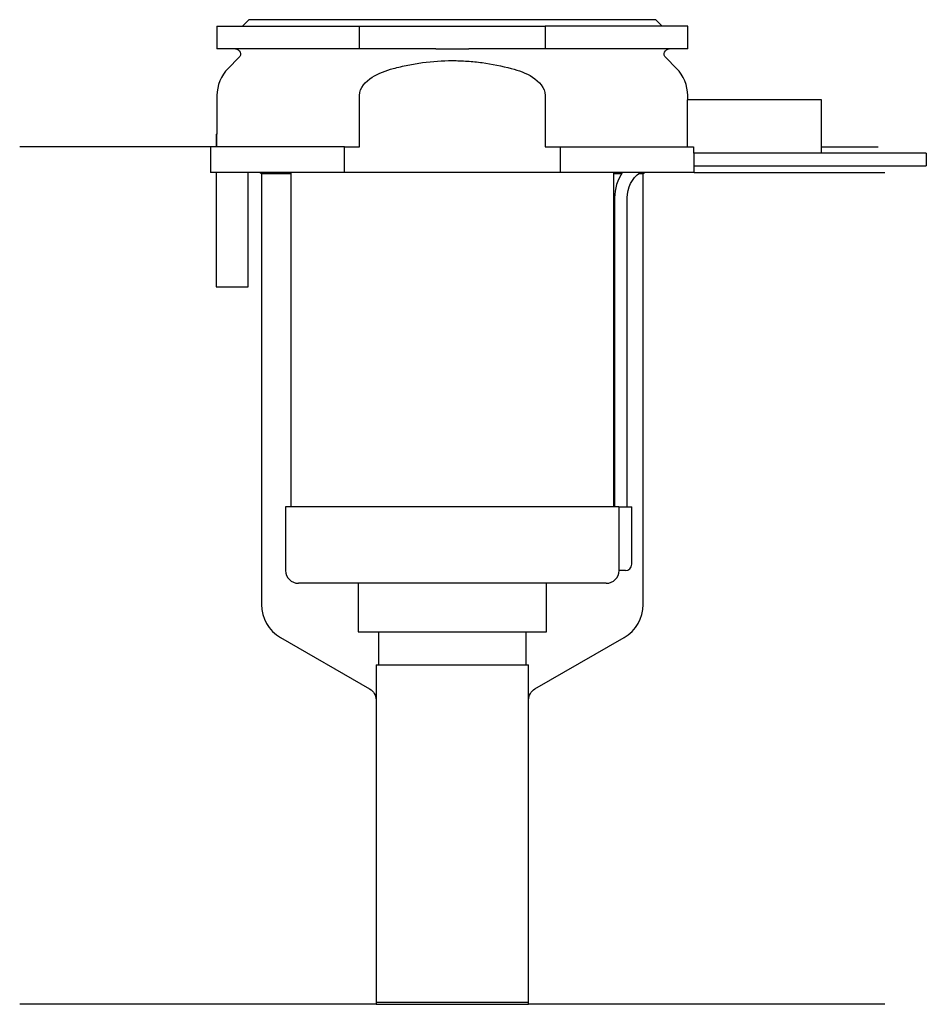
# Model space of a CAD drawing. Header units: millimetres. Extents: x 23.5 to 94.8, y 206.9 to 284.3.
import ezdxf

# ---------------------------------------------------------------- set-up
doc = ezdxf.new("R2010")
doc.units = ezdxf.units.MM
doc.layers.add('201', color=7, linetype='Continuous')
doc.layers.add('30', color=7, linetype='Continuous')

msp = doc.modelspace()

# ---------------------------------------------------------------- linework, layer by layer
at = {"layer": '201', "color": 113}
for p, q in [((38.526, 274.313), (23.526, 274.313)), ((38.526, 274.313), (38.526, 272.313)), ((86.525, 274.313), (90.992, 274.313)), ((42.426, 272.313), (42.526, 272.213)), ((42.526, 272.213), (44.826, 272.213)), ((42.526, 272.213), (42.526, 238.35)), ((70.225, 272.213), (70.836, 272.213)), ((72.151, 272.213), (72.526, 272.213)), ((72.526, 272.213), (72.626, 272.313)), ((72.526, 238.35), (72.526, 272.213)), ((76.526, 272.313), (91.526, 272.313)), ((44.026, 235.752), (51.028, 231.709)), ((64.023, 231.709), (71.026, 235.752)), ((51.528, 230.843), (51.528, 206.921)), ((63.523, 206.921), (63.523, 230.843)), ((51.528, 206.921), (23.526, 206.921)), ((51.528, 206.921), (63.523, 206.921)), ((91.526, 206.921), (63.523, 206.921))]:
    msp.add_line(p, q, dxfattribs=at)
for centre, start, end in [((45.526, 238.35), 180, 240), ((69.526, 238.35), -60, 0)]:
    msp.add_arc(centre, 3, start, end, dxfattribs=at)
at = {"layer": '201', "color": 113, "extrusion": (0, 0, -1)}
for centre, start, end in [((-50.528, 230.843), 120, 180), ((-64.523, 230.843), 0, 60)]:
    msp.add_arc(centre, 1, start, end, dxfattribs=at)
at = {"layer": '30', "color": 113}
for p, q in [((41.526, 284.313), (41.026, 283.813)), ((73.526, 284.313), (41.526, 284.313)), ((74.026, 283.813), (73.526, 284.313)), ((39.026, 283.813), (50.228, 283.813)), ((39.026, 283.813), (39.026, 282.013)), ((50.228, 283.813), (64.823, 283.813)), ((50.228, 282.013), (50.228, 283.813)), ((76.026, 283.813), (64.823, 283.813)), ((64.823, 283.813), (64.823, 282.013)), ((76.026, 282.013), (76.026, 283.813)), ((50.228, 282.013), (39.026, 282.013)), ((56.221, 282.013), (50.228, 282.013)), ((64.823, 282.013), (58.83, 282.013)), ((76.026, 282.013), (64.823, 282.013)), ((40.758, 281.33), (39.904, 280.476)), ((75.147, 280.476), (74.293, 281.33)), ((39.026, 278.355), (39.026, 275.313)), ((50.228, 274.313), (50.228, 278.355)), ((64.823, 278.355), (64.823, 274.313)), ((75.983, 278.013), (75.983, 274.313)), ((86.526, 278.013), (75.983, 278.013)), ((76.026, 278.013), (76.026, 278.355)), ((86.526, 273.813), (86.526, 278.013)), ((38.976, 275.313), (39.029, 275.313)), ((38.976, 275.313), (38.976, 274.313)), ((39.029, 274.313), (39.029, 275.313)), ((49.04, 274.313), (38.526, 274.313)), ((38.526, 274.313), (38.526, 272.313)), ((49.04, 274.313), (50.228, 274.313)), ((49.04, 272.313), (49.04, 274.313)), ((64.823, 274.313), (66.011, 274.313)), ((66.011, 274.313), (66.011, 272.313)), ((66.011, 274.313), (76.484, 274.313)), ((76.484, 274.313), (76.484, 273.813)), ((86.526, 273.813), (76.484, 273.813)), ((94.776, 273.813), (76.525, 273.813)), ((94.776, 273.813), (94.776, 272.813)), ((76.526, 272.313), (76.526, 272.813)), ((76.526, 272.813), (94.776, 272.813)), ((49.04, 272.313), (38.526, 272.313)), ((38.976, 272.313), (38.976, 263.313)), ((41.476, 263.313), (41.476, 272.313)), ((44.826, 272.313), (44.826, 246.013)), ((66.011, 272.313), (49.04, 272.313)), ((76.526, 272.313), (66.011, 272.313)), ((70.226, 246.013), (70.226, 272.313)), ((70.276, 270.313), (70.276, 246.013)), ((71.276, 246.013), (71.276, 270.313)), ((38.976, 263.313), (41.476, 263.313)), ((44.426, 246.013), (44.426, 241.013)), ((70.599, 246.013), (44.426, 246.013)), ((70.599, 246.013), (70.599, 241.513)), ((70.599, 246.013), (71.626, 246.013)), ((71.626, 241.513), (71.626, 246.013)), ((71.126, 241.013), (70.622, 241.013)), ((69.626, 240.013), (45.426, 240.013)), ((50.126, 240.013), (50.126, 236.193)), ((64.926, 236.193), (64.926, 240.013)), ((50.126, 236.193), (64.926, 236.193)), ((51.721, 236.193), (51.721, 233.593)), ((63.331, 233.593), (63.331, 236.193)), ((51.528, 233.593), (63.523, 233.593)), ((51.528, 233.593), (51.528, 207.093)), ((63.523, 207.093), (63.523, 233.593)), ((51.528, 207.093), (63.523, 207.093))]:
    msp.add_line(p, q, dxfattribs=at)
at = {"layer": '30', "color": 113, "extrusion": (0, 0, -1)}
for centre, radius, start, end in [((-40.476, 281.613), 0.4, 90, 225), ((-74.576, 281.613), 0.4, -45, 90), ((-73.776, 270.313), 2.5, 0, 53.11424)]:
    msp.add_arc(centre, radius, start, end, dxfattribs=at)
at = {"layer": '30', "color": 113}
for centre, radius, start, end in [((42.026, 278.355), 3, 135, 180), ((73.026, 278.355), 3, 0, 45), ((73.776, 270.313), 3.5, 145.09201, 180), ((71.126, 241.513), 0.5, -90, 0), ((45.426, 241.013), 1, 180, 270), ((69.626, 241.013), 1, -90, 0)]:
    msp.add_arc(centre, radius, start, end, dxfattribs=at)
for points, knots in [([(56.221, 282.013), (56.651, 282.013), (57.081, 282.01), (57.538, 282.01), (57.566, 282.01), (57.621, 282.01), (57.703, 282.01), (57.896, 282.01), (58.061, 282.011), (58.391, 282.012), (58.61, 282.013), (58.83, 282.013)], [0, 0, 0, 0, 0.5, 0.5, 0.53125, 0.53125, 0.5625, 0.625, 0.75, 0.75, 1, 1, 1, 1]), ([(52.888, 280.476), (53.077, 280.526), (53.269, 280.573), (53.652, 280.663), (53.843, 280.704), (54.42, 280.82), (54.805, 280.885), (55.965, 281.043), (56.743, 281.097), (57.723, 281.097), (57.919, 281.094), (58.312, 281.08), (58.509, 281.07), (59.098, 281.029), (59.487, 280.989), (60.647, 280.83), (61.41, 280.674), (62.163, 280.476)], [0, 0, 0, 0, 0.0625, 0.0625, 0.125, 0.125, 0.25, 0.25, 0.5, 0.5, 0.5625, 0.5625, 0.625, 0.625, 0.75, 0.75, 1, 1, 1, 1]), ([(50.228, 278.355), (50.228, 278.964), (50.71, 279.471), (51.729, 280.118), (52.309, 280.324), (52.888, 280.476)], [0, 0, 0, 0, 0.5, 0.5, 1, 1, 1, 1]), ([(62.163, 280.476), (62.746, 280.323), (63.311, 280.124), (64.343, 279.471), (64.823, 278.966), (64.823, 278.355)], [0, 0, 0, 0, 0.5, 0.5, 1, 1, 1, 1]), ([(76.526, 272.813), (76.525, 272.829), (76.525, 272.839), (76.524, 272.864), (76.524, 272.879), (76.523, 272.915), (76.523, 272.936), (76.521, 273.006), (76.52, 273.061), (76.519, 273.182), (76.519, 273.247), (76.519, 273.345), (76.519, 273.378), (76.519, 273.443), (76.52, 273.474), (76.52, 273.534), (76.521, 273.564), (76.521, 273.618), (76.522, 273.643), (76.523, 273.69), (76.523, 273.71), (76.524, 273.747), (76.524, 273.762), (76.525, 273.787), (76.525, 273.797), (76.525, 273.809), (76.526, 273.814)], [0, 0, 0, 0, 0.124953, 0.124953, 0.18743, 0.18743, 0.249906, 0.249906, 0.37486, 0.37486, 0.499813, 0.499813, 0.562289, 0.562289, 0.624766, 0.624766, 0.687243, 0.687243, 0.749719, 0.749719, 0.812196, 0.812196, 0.874672, 0.874672, 0.937149, 1, 1, 1, 1]), ([(70.599, 241.513), (70.599, 241.458), (70.6, 241.402), (70.602, 241.297), (70.604, 241.247), (70.607, 241.161), (70.61, 241.123), (70.614, 241.063), (70.616, 241.041), (70.618, 241.028), (70.619, 241.018), (70.621, 241.013)], [0, 0, 0, 0, 0.208202, 0.208202, 0.416635, 0.416635, 0.625338, 0.625338, 0.835614, 0.835614, 1, 1, 1, 1])]:
    msp.add_open_spline(points, degree=3, knots=knots, dxfattribs=at)

doc.saveas('drawing.dxf')
